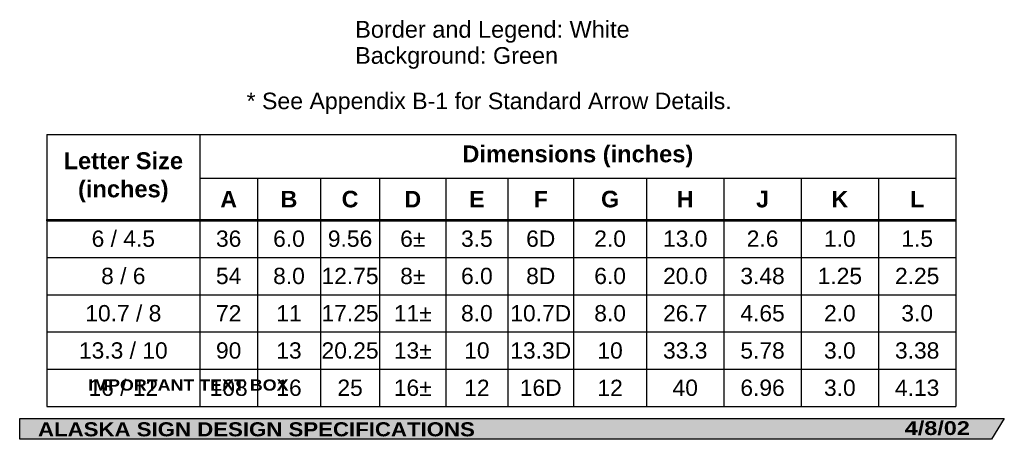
# Model space of a CAD drawing. Header units: feet. Extents: x 4 to 92, y 0 to 123.
import ezdxf
from ezdxf.enums import TextEntityAlignment as Align

# ---------------------------------------------------------------- set-up
doc = ezdxf.new("R2010")
doc.units = ezdxf.units.FT
doc.header["$MEASUREMENT"] = 0
doc.layers.add('Sign', color=7, linetype='Continuous')
doc.styles.add('ARIAL', font='arial.ttf')
doc.styles.add('ARIAL B', font='arialbd.ttf')
doc.styles.add('ARIAL BLACK B', font='ariblk.ttf')
doc.styles.add('ARIAL BLACK BI', font='ariblk.ttf')

# ---------------------------------------------------------------- blocks, each defined once
blk = doc.blocks.new('*T2')
at = {"color": 0, "linetype": 'ByBlock', "lineweight": -2, "transparency": 16777216}
for p, q in [((0, 0), (77.95816938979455, 0)), ((0, 0), (0, -23.34522737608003)), ((13.12129652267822, 0), (13.12129652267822, -7.322727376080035)), ((77.95816938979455, 0), (77.95816938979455, -23.34522737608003)), ((13.12129652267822, -3.747818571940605), (77.95816938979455, -3.747818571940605)), ((18.06835684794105, -3.747818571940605), (18.06835684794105, -7.322727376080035)), ((23.46956117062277, -3.747818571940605), (23.46956117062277, -7.322727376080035)), ((28.5441822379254, -3.747818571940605), (28.5441822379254, -7.322727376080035)), ((34.22749411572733, -3.747818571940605), (34.22749411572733, -7.322727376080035)), ((39.540321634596, -3.747818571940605), (39.540321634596, -7.322727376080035)), ((45.17710932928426, -3.747818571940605), (45.17710932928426, -7.322727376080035)), ((51.437820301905, -3.747818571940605), (51.437820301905, -7.322727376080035)), ((58.06790757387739, -3.747818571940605), (58.06790757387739, -7.322727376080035)), ((64.69799484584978, -3.747818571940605), (64.69799484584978, -7.322727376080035)), ((71.32808211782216, -3.747818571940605), (71.32808211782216, -7.322727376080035)), ((0, -7.322727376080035), (77.95816938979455, -7.322727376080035)), ((0, -7.367727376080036), (77.95816938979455, -7.367727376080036)), ((13.12129652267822, -7.367727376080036), (13.12129652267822, -23.34522737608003)), ((18.06835684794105, -7.367727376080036), (18.06835684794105, -23.34522737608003)), ((23.46956117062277, -7.367727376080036), (23.46956117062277, -23.34522737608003)), ((28.5441822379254, -7.367727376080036), (28.5441822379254, -23.34522737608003)), ((34.22749411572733, -7.367727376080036), (34.22749411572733, -23.34522737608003)), ((39.540321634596, -7.367727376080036), (39.540321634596, -23.34522737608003)), ((45.17710932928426, -7.367727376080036), (45.17710932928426, -23.34522737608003)), ((51.437820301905, -7.367727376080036), (51.437820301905, -23.34522737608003)), ((58.06790757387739, -7.367727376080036), (58.06790757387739, -23.34522737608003)), ((64.69799484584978, -7.367727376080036), (64.69799484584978, -23.34522737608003)), ((71.32808211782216, -7.367727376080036), (71.32808211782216, -23.34522737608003)), ((0, -10.54522737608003), (77.95816938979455, -10.54522737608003)), ((0, -13.74522737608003), (77.95816938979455, -13.74522737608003)), ((0, -16.94522737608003), (77.95816938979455, -16.94522737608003)), ((0, -20.14522737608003), (77.95816938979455, -20.14522737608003)), ((0, -23.34522737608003), (77.95816938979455, -23.34522737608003))]:
    blk.add_line(p, q, dxfattribs=at)
at = {"color": 18, "transparency": 16777216, "attachment_point": 5}
for s, insert, char_height, width, style in [('Dimensions (inches)', (45.53973295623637, -1.873909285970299), 1.45, 64.71687286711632, 'ARIAL B'), ('Letter Size (inches)', (6.56064826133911, -3.672613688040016), 1.45, 13.00129652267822, 'ARIAL B'), ('A', (15.59482668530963, -5.546522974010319), 1.425, 4.827060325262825, 'ARIAL B'), ('B', (20.76895900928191, -5.546522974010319), 1.425, 5.281204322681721, 'ARIAL B'), ('C', (26.00687170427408, -5.546522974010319), 1.425, 4.954621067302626, 'ARIAL B'), ('D', (31.38583817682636, -5.546522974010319), 1.425, 5.563311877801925, 'ARIAL B'), ('E', (36.88390787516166, -5.546522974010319), 1.425, 5.19282751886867, 'ARIAL B'), ('F', (42.35871548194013, -5.546522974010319), 1.425, 5.516787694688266, 'ARIAL B'), ('G', (48.30746481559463, -5.546522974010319), 1.425, 6.140710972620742, 'ARIAL B'), ('H', (54.75286393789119, -5.546522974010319), 1.425, 6.510087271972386, 'ARIAL B'), ('J', (61.38295120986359, -5.546522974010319), 1.425, 6.510087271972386, 'ARIAL B'), ('K', (68.01303848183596, -5.546522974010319), 1.425, 6.510087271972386, 'ARIAL B'), ('L', (74.64312575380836, -5.546522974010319), 1.425, 6.510087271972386, 'ARIAL B'), ('6 / 4.5', (6.56064826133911, -8.945227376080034), 1.399999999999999, 13.00129652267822, 'ARIAL'), ('36', (15.59482668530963, -8.945227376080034), 1.399999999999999, 4.827060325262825, 'ARIAL'), ('6.0', (20.76895900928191, -8.945227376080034), 1.399999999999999, 5.281204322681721, 'ARIAL'), ('9.56', (26.00687170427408, -8.945227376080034), 1.399999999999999, 4.954621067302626, 'ARIAL'), ('6±', (31.38583817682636, -8.945227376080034), 1.399999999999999, 5.563311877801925, 'ARIAL'), ('3.5', (36.88390787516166, -8.945227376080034), 1.399999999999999, 5.19282751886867, 'ARIAL'), ('6D', (42.35871548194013, -8.945227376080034), 1.399999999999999, 5.516787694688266, 'ARIAL'), ('2.0', (48.30746481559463, -8.945227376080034), 1.399999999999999, 6.140710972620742, 'ARIAL'), ('13.0', (54.75286393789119, -8.945227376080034), 1.399999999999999, 6.510087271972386, 'ARIAL'), ('2.6', (61.38295120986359, -8.945227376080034), 1.399999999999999, 6.510087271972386, 'ARIAL'), ('1.0', (68.01303848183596, -8.945227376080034), 1.399999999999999, 6.510087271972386, 'ARIAL'), ('1.5', (74.64312575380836, -8.945227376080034), 1.399999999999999, 6.510087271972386, 'ARIAL'), ('8 / 6', (6.56064826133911, -12.14522737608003), 1.399999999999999, 13.00129652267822, 'ARIAL'), ('54', (15.59482668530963, -12.14522737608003), 1.399999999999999, 4.827060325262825, 'ARIAL'), ('8.0', (20.76895900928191, -12.14522737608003), 1.399999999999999, 5.281204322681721, 'ARIAL'), ('12.75', (26.00687170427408, -12.14522737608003), 1.399999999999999, 4.954621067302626, 'ARIAL'), ('8±', (31.38583817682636, -12.14522737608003), 1.399999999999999, 5.563311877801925, 'ARIAL'), ('6.0', (36.88390787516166, -12.14522737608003), 1.399999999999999, 5.19282751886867, 'ARIAL'), ('8D', (42.35871548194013, -12.14522737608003), 1.399999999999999, 5.516787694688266, 'ARIAL'), ('6.0', (48.30746481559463, -12.14522737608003), 1.399999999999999, 6.140710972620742, 'ARIAL'), ('20.0', (54.75286393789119, -12.14522737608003), 1.399999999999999, 6.510087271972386, 'ARIAL'), ('3.48', (61.38295120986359, -12.14522737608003), 1.399999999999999, 6.510087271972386, 'ARIAL'), ('1.25', (68.01303848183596, -12.14522737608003), 1.399999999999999, 6.510087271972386, 'ARIAL'), ('2.25', (74.64312575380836, -12.14522737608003), 1.399999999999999, 6.510087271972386, 'ARIAL'), ('10.7 / 8', (6.56064826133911, -15.34522737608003), 1.399999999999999, 13.00129652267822, 'ARIAL'), ('11±', (31.38583817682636, -15.34522737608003), 1.399999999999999, 5.563311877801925, 'ARIAL'), ('72', (15.59482668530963, -15.34522737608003), 1.399999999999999, 4.827060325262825, 'ARIAL'), ('11', (20.76895900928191, -15.34522737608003), 1.399999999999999, 5.281204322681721, 'ARIAL'), ('17.25', (26.00687170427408, -15.34522737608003), 1.399999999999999, 4.954621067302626, 'ARIAL'), ('8.0', (36.88390787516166, -15.34522737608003), 1.399999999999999, 5.19282751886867, 'ARIAL'), ('10.7D', (42.35871548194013, -15.34522737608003), 1.399999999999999, 5.516787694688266, 'ARIAL'), ('8.0', (48.30746481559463, -15.34522737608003), 1.399999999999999, 6.140710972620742, 'ARIAL'), ('26.7', (54.75286393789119, -15.34522737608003), 1.399999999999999, 6.510087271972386, 'ARIAL'), ('4.65', (61.38295120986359, -15.34522737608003), 1.399999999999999, 6.510087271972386, 'ARIAL'), ('2.0', (68.01303848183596, -15.34522737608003), 1.399999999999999, 6.510087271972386, 'ARIAL'), ('3.0', (74.64312575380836, -15.34522737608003), 1.399999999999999, 6.510087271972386, 'ARIAL'), ('13.3 / 10', (6.56064826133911, -18.54522737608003), 1.399999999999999, 13.00129652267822, 'ARIAL'), ('90', (15.59482668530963, -18.54522737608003), 1.399999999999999, 4.827060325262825, 'ARIAL'), ('13', (20.76895900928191, -18.54522737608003), 1.399999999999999, 5.281204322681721, 'ARIAL'), ('20.25', (26.00687170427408, -18.54522737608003), 1.399999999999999, 4.954621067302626, 'ARIAL'), ('13±', (31.38583817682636, -18.54522737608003), 1.399999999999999, 5.563311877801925, 'ARIAL'), ('10', (36.88390787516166, -18.54522737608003), 1.399999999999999, 5.19282751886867, 'ARIAL'), ('13.3D', (42.35871548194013, -18.54522737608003), 1.399999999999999, 5.516787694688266, 'ARIAL'), ('10', (48.30746481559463, -18.54522737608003), 1.399999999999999, 6.140710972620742, 'ARIAL'), ('33.3', (54.75286393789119, -18.54522737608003), 1.399999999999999, 6.510087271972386, 'ARIAL'), ('5.78', (61.38295120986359, -18.54522737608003), 1.399999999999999, 6.510087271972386, 'ARIAL'), ('3.0', (68.01303848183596, -18.54522737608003), 1.399999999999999, 6.510087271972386, 'ARIAL'), ('3.38', (74.64312575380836, -18.54522737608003), 1.399999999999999, 6.510087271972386, 'ARIAL'), ('16 / 12', (6.56064826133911, -21.74522737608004), 1.399999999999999, 13.00129652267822, 'ARIAL'), ('108', (15.59482668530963, -21.74522737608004), 1.399999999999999, 4.827060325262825, 'ARIAL'), ('16', (20.76895900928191, -21.74522737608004), 1.399999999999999, 5.281204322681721, 'ARIAL'), ('25', (26.00687170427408, -21.74522737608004), 1.399999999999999, 4.954621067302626, 'ARIAL'), ('16±', (31.38583817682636, -21.74522737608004), 1.399999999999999, 5.563311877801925, 'ARIAL'), ('12', (36.88390787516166, -21.74522737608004), 1.399999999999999, 5.19282751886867, 'ARIAL'), ('16D', (42.35871548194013, -21.74522737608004), 1.399999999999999, 5.516787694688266, 'ARIAL'), ('12', (48.30746481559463, -21.74522737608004), 1.399999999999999, 6.140710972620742, 'ARIAL'), ('40', (54.75286393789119, -21.74522737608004), 1.399999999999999, 6.510087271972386, 'ARIAL'), ('6.96', (61.38295120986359, -21.74522737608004), 1.399999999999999, 6.510087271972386, 'ARIAL'), ('3.0', (68.01303848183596, -21.74522737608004), 1.399999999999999, 6.510087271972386, 'ARIAL'), ('4.13', (74.64312575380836, -21.74522737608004), 1.399999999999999, 6.510087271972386, 'ARIAL')]:
    blk.add_mtext(s, dxfattribs=dict(at, insert=insert, char_height=char_height, width=width, style=style))

msp = doc.modelspace()

# ---------------------------------------------------------------- hatches: boundary and pattern name
at = {"layer": 'Sign', "true_color": 0x000000}
msp.add_hatch(color=18, dxfattribs=at).paths.add_polyline_path([(7.399373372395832, 2.133735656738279), (91.84195454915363, 2.133735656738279), (90.75006357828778, 0.3343149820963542), (7.402168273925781, 0.3343149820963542)], flags=0)

# ---------------------------------------------------------------- linework, layer by layer
for p, q in [((9.725315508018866, 26.49849859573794), (87.68348489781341, 26.49849859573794)), ((9.725315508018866, 19.21145244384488), (87.68348489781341, 19.21145244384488)), ((9.725315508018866, 19.09517499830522), (9.725315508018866, 19.21145244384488)), ((9.725315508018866, 19.09517499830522), (87.68348489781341, 19.09517499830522))]:
    msp.add_line(p, q)
at = {"layer": 'Sign', "color": 250, "lineweight": -3, "true_color": 0x1f1a17}
msp.add_lwpolyline([(7.399373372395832, 2.133735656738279), (91.84195454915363, 2.133735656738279), (90.75006357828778, 0.3343149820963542), (7.402168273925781, 0.3343149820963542)], close=True, dxfattribs=at)

# ---------------------------------------------------------------- block references
msp.add_blockref('*T2', (9.725315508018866, 26.49849859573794))

# ---------------------------------------------------------------- texts
at = {"layer": 'Sign', "color": 18, "true_color": 0x000000, "style": 'ARIAL'}
for s, height, p, p2 in [('Border and Legend: White', 1.443374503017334, (36.17004560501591, 34.8138175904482), (59.71004628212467, 34.8138175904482)), ('Background: Green', 1.436283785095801, (36.17004560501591, 32.57381759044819), (53.57004562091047, 32.57381759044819)), ('* See Appendix B-1 for Standard Arrow Details.', 1.417280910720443, (26.86004560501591, 28.68001835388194), (68.46004395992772, 28.68001835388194))]:
    msp.add_text(s, height=height, dxfattribs=at).set_placement(p, p2, align=Align.ALIGNED)
at = {"layer": 'Sign', "color": 7, "true_color": 0xffffff}
for s, height, style, p, p2 in [('IMPORTANT TEXT BOX', 0.966156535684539, 'ARIAL BLACK B', (13.27974956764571, 4.513090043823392), (30.45308313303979, 4.513090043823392)), ('ALASKA SIGN DESIGN SPECIFICATIONS', 1.208359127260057, 'ARIAL BLACK BI', (8.970644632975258, 0.5919638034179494), (46.43472311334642, 0.5919638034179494)), ('4/8/02', 1.183810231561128, 'ARIAL BLACK BI', (83.30778503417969, 0.7043360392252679), (88.88445178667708, 0.7043360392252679))]:
    msp.add_text(s, height=height, dxfattribs=dict(at, style=style)).set_placement(p, p2, align=Align.ALIGNED)

doc.saveas('drawing.dxf')
